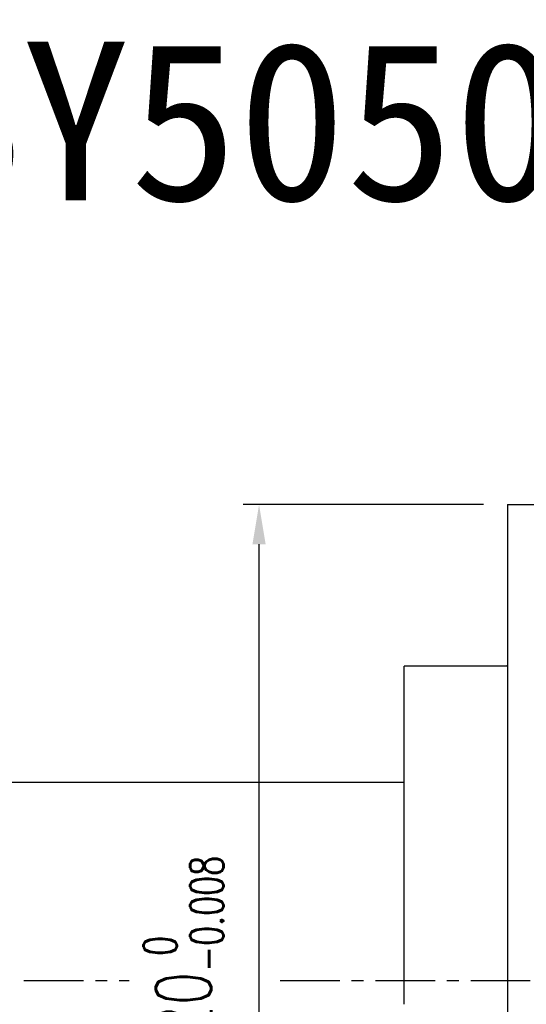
# Model space of a CAD drawing. Header units: millimetres. Extents: x -115 to 793, y -126 to 121.
# Tile 50 of 100: x 352 to 416, y -3 to 121. Entities that reach past the tile are written whole.
import ezdxf
from ezdxf.enums import TextEntityAlignment as Align

# ---------------------------------------------------------------- set-up
doc = ezdxf.new("R2010")
doc.units = ezdxf.units.MM
doc.linetypes.add('CENTER', pattern=[2, 1.25, -0.25, 0.25, -0.25])
for name, color, linetype in [('CHA', 7, 'Continuous'), ('CL', 1, 'CENTER'), ('DIM', 4, 'Continuous'), ('OUT', 3, 'Continuous')]:
    doc.layers.add(name, color=color, linetype=linetype)
doc.styles.add('DIM-7', font='SIMPLEX.shx', dxfattribs={"width": 0.7, "bigfont": 'chineset.shx'})
doc.styles.add('T', font='kaiu.ttf')
doc.dimstyles.new('CNS', dxfattribs={"dimtxt": 3.5, "dimasz": 2.5, "dimexe": 1, "dimexo": 1.5, "dimgap": 0.09, "dimtad": 0, "dimdsep": 46, "dimtxsty": 'DIM-7', "dimcen": 0.09, "dimclrd": 1, "dimclre": 1, "dimclrt": 4, "dimadec": 0, "dimazin": 0, "dimtfac": 1, "dimtix": 1, "dimtmove": 2, "dimatfit": 3, "dimfxl": 1, "dimtvp": 0.971429, "dimtolj": 1, "dimarcsym": 0})

# ---------------------------------------------------------------- blocks, each defined once
blk = doc.blocks.new('*D18')
at = {"layer": 'DEFPOINTS', "color": 0}
for p in [(382.12, 60), (413.4, 60), (413.4, -60)]:
    blk.add_point(p, dxfattribs=at)
at = {"layer": 'DIM', "color": 7, "lineweight": -2}
for p, q in [((410.4, 60), (380.12, 60)), ((382.12, -55), (382.12, 55)), ((410.4, -60), (380.12, -60))]:
    blk.add_line(p, q, dxfattribs=at)
at = {"layer": 'DIM', "color": 7}
for points in [[(381.29, 55), (382.95, 55), (382.12, 60)], [(381.29, -55), (382.95, -55), (382.12, -60)]]:
    blk.add_solid(points, dxfattribs=at)
at = {"layer": 'DIM', "color": 7, "insert": (372.6, 0), "char_height": 7, "attachment_point": 5, "rotation": 90, "style": 'DIM-7'}
blk.add_mtext('\\A1;%%C120{\\H4.200000;\\S 0^ -0.008;}', dxfattribs=at)

msp = doc.modelspace()

# ---------------------------------------------------------------- linework, layer by layer
at = {"layer": 'CL', "color": 0, "ltscale": 6}
for p, q in [((352.505, 0), (365.756, 0)), ((384.782, 0), (531.401, 0))]:
    msp.add_line(p, q, dxfattribs=at)
at = {"layer": 'OUT', "color": 7}
for p, q in [((413.401, 60), (488.401, 60)), ((413.401, 60), (413.401, 0)), ((413.401, 39.637), (413.401, 39.75)), ((400.401, 3), (400.401, 39.637)), ((413.401, 39.637), (400.401, 39.637)), ((301, 25), (400.401, 25)), ((400.401, -3), (400.401, 3)), ((413.401, 3), (413.401, -3)), ((413.401, 0), (413.401, -60))]:
    msp.add_line(p, q, dxfattribs=at)

# ---------------------------------------------------------------- texts
at = {"layer": 'CHA', "style": 'T'}
msp.add_text('RBBY5050', height=20, dxfattribs=at).set_placement((365.86, 108.173), align=Align.MIDDLE)

# ---------------------------------------------------------------- dimensions: what is measured, and where the dimension line sits
at = {"layer": 'DIM', "color": 7}
dim = msp.add_linear_dim(base=(382.121, 60), p1=(413.401, -60), p2=(413.401, 60), angle=90, text='%%C<>', dimstyle='CNS', override={"dimscale": 2, "dimclrd": 7, "dimclre": 7, "dimclrt": 7, "dimtol": 1, "dimtm": 0.008, "dimtfac": 0.6, "dimtdec": 3}, dxfattribs=at)
dim.commit()
dim.dimension.update_dxf_attribs({"geometry": '*D18', "text_midpoint": (372.601, 0)})

doc.saveas('drawing.dxf')
